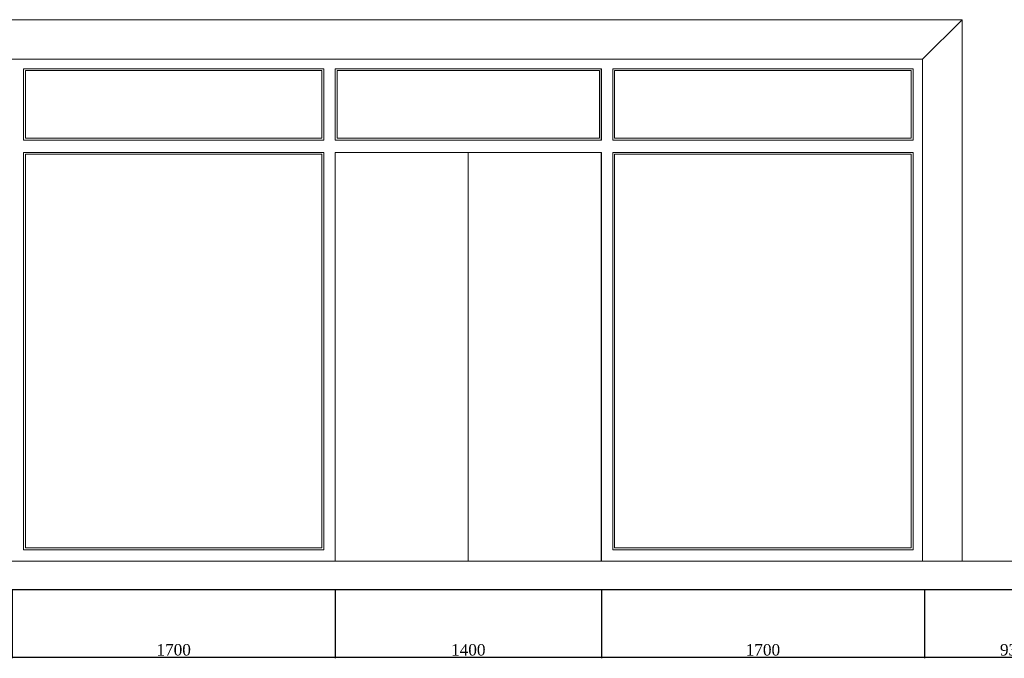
# Model space of a CAD drawing. Header units: feet. Extents: x 1854913 to 1946563, y 4620140 to 4662761.
# Tile 18 of 26: x 1932381 to 1937561, y 4620244 to 4623603. Entities that reach past the tile are written whole.
import ezdxf

# ---------------------------------------------------------------- set-up
doc = ezdxf.new("R2010")
doc.units = ezdxf.units.FT
doc.header["$MEASUREMENT"] = 0
doc.header["$PDMODE"] = 98
doc.header["$PDSIZE"] = 0.3
doc.styles.get("Standard").update_dxf_attribs({"font": 'times.ttf'})
doc.dimstyles.new('ISO-25', dxfattribs={"dimscale": 7, "dimtxt": 20, "dimasz": 2.5, "dimexe": 1.25, "dimexo": 0.625, "dimgap": 3, "dimtad": 1, "dimdec": 0, "dimtxsty": 'Standard', "dimcen": 2.5, "dimadec": 0, "dimazin": 0, "dimtfac": 1, "dimtdec": 0, "dimtmove": 0, "dimatfit": 3, "dimfxl": 1.25, "dimarcsym": 0})

# ---------------------------------------------------------------- blocks, each defined once
blk = doc.blocks.new('A$C22b4107f')
at = {"color": 0, "linetype": 'Continuous', "lineweight": 0, "extrusion": (0, 1, 0)}
for p, q in [((5510.6, -6933.4), (-3237.2, -6933.4)), ((5302.8, -7141.2), (5510.6, -6933.4)), ((5510.6, -9781.2), (5510.6, -6933.4)), ((5302.8, -7141.2), (-3117.2, -7141.2)), ((5302.8, -9781.2), (5302.8, -7141.2)), ((572.8, -7566.2), (572.8, -7191.2)), ((572.8, -7191.2), (2152.8, -7191.2)), ((2152.8, -7191.2), (2152.8, -7566.2)), ((2212.8, -7566.2), (2212.8, -7191.2)), ((2212.8, -7191.2), (3612.8, -7191.2)), ((3612.8, -7566.2), (3612.8, -7191.2)), ((5252.8, -7191.2), (3672.8, -7191.2)), ((3672.8, -7191.2), (3672.8, -7566.2)), ((5252.8, -7566.2), (5252.8, -7191.2)), ((582.8, -7201.2), (582.8, -7556.2)), ((2142.8, -7201.2), (582.8, -7201.2)), ((2142.8, -7556.2), (2142.8, -7201.2)), ((2222.8, -7201.2), (2222.8, -7556.2)), ((3602.8, -7201.2), (2222.8, -7201.2)), ((3602.8, -7201.2), (3602.8, -7556.2)), ((3682.8, -7201.2), (5242.8, -7201.2)), ((3682.8, -7556.2), (3682.8, -7201.2)), ((5242.8, -7201.2), (5242.8, -7556.2)), ((582.8, -7556.2), (2142.8, -7556.2)), ((3602.8, -7556.2), (2222.8, -7556.2)), ((5242.8, -7556.2), (3682.8, -7556.2)), ((2152.8, -7566.2), (572.8, -7566.2)), ((3612.8, -7566.2), (2212.8, -7566.2)), ((3672.8, -7566.2), (5252.8, -7566.2)), ((572.8, -9721.2), (572.8, -7631.2)), ((572.8, -7631.2), (2152.8, -7631.2)), ((582.8, -7641.2), (582.8, -9711.2)), ((2142.8, -7641.2), (582.8, -7641.2)), ((2142.8, -9711.2), (2142.8, -7641.2)), ((2152.8, -7631.2), (2152.8, -9721.2)), ((2212.8, -9781.2), (2212.8, -7631.2)), ((2212.8, -7631.2), (3612.8, -7631.2)), ((2912.8, -9781.2), (2912.8, -7631.2)), ((2912.8, -9781.2), (2912.8, -7631.2)), ((3612.8, -9781.2), (3612.8, -7631.2)), ((3672.8, -7631.2), (3672.8, -9721.2)), ((5252.8, -7631.2), (3672.8, -7631.2)), ((3682.8, -9711.2), (3682.8, -7641.2)), ((3682.8, -7641.2), (5242.8, -7641.2)), ((5242.8, -7641.2), (5242.8, -9711.2)), ((5252.8, -9721.2), (5252.8, -7631.2)), ((2152.8, -9721.2), (572.8, -9721.2)), ((582.8, -9711.2), (2142.8, -9711.2)), ((3672.8, -9721.2), (5252.8, -9721.2)), ((5242.8, -9711.2), (3682.8, -9711.2)), ((-2923, -9781.2), (13867.9, -9781.2)), ((13867.9, -9931.2), (-2873, -9931.2))]:
    blk.add_line(p, q, dxfattribs=at)
at = {"lineweight": 30}
blk.add_lwpolyline([(14367.9, -9931.2), (-5132.1, -9931.2)], dxfattribs=at)
blk = doc.blocks.new('_DotSmall')
at = {"color": 0, "linetype": 'ByBlock', "lineweight": 40, "const_width": 0.5}
blk.add_lwpolyline([(-0.0625, 0, 1), (0.0625, 0, 1)], format="xyb", close=True, dxfattribs=at)
blk = doc.blocks.new('*D5630')
at = {"color": 0, "lineweight": -2, "transparency": 16777216}
for p, q in [((1937141, 4620602.9), (1937141, 4620244.9)), ((1938071, 4620602.9), (1938071, 4620244.9)), ((1938071, 4620248.6), (1937141, 4620248.6))]:
    blk.add_line(p, q, dxfattribs=at)
at = {"layer": 'Defpoints', "color": 0, "lineweight": 5, "transparency": 16777216}
for p in [(1937141, 4620604.7), (1938071, 4620604.7), (1937141, 4620248.6)]:
    blk.add_point(p, dxfattribs=at)
at = {"color": 0, "lineweight": -2, "transparency": 16777216, "xscale": 15, "yscale": 15, "zscale": 15, "rotation": 180}
blk.add_blockref('_DotSmall', (1937141, 4620248.6), dxfattribs=at)
at = {"color": 0, "lineweight": -2, "transparency": 16777216, "xscale": 15, "yscale": 15, "zscale": 15}
blk.add_blockref('_DotSmall', (1938071, 4620248.6), dxfattribs=at)
at = {"color": 0, "lineweight": 5, "transparency": 16777216, "insert": (1937606, 4620288.2), "char_height": 60, "attachment_point": 5}
blk.add_mtext('930', dxfattribs=at)
blk = doc.blocks.new('*D5631')
at = {"color": 0, "lineweight": -2, "transparency": 16777216}
for p, q in [((1935441, 4620602.9), (1935441, 4620244.9)), ((1937141, 4620602.9), (1937141, 4620244.9)), ((1937141, 4620248.6), (1935441, 4620248.6))]:
    blk.add_line(p, q, dxfattribs=at)
at = {"layer": 'Defpoints', "color": 0, "lineweight": 5, "transparency": 16777216}
for p in [(1935441, 4620604.7), (1937141, 4620604.7), (1935441, 4620248.6)]:
    blk.add_point(p, dxfattribs=at)
at = {"color": 0, "lineweight": -2, "transparency": 16777216, "xscale": 15, "yscale": 15, "zscale": 15, "rotation": 180}
blk.add_blockref('_DotSmall', (1935441, 4620248.6), dxfattribs=at)
at = {"color": 0, "lineweight": -2, "transparency": 16777216, "xscale": 15, "yscale": 15, "zscale": 15}
blk.add_blockref('_DotSmall', (1937141, 4620248.6), dxfattribs=at)
at = {"color": 0, "lineweight": 5, "transparency": 16777216, "insert": (1936291, 4620288.2), "char_height": 60, "attachment_point": 5}
blk.add_mtext('1700', dxfattribs=at)
blk = doc.blocks.new('*D5632')
at = {"color": 0, "lineweight": -2, "transparency": 16777216}
for p, q in [((1934041, 4620602.9), (1934041, 4620244.9)), ((1935441, 4620602.9), (1935441, 4620244.9)), ((1935441, 4620248.6), (1934041, 4620248.6))]:
    blk.add_line(p, q, dxfattribs=at)
at = {"layer": 'Defpoints', "color": 0, "lineweight": 5, "transparency": 16777216}
for p in [(1934041, 4620604.7), (1935441, 4620604.7), (1934041, 4620248.6)]:
    blk.add_point(p, dxfattribs=at)
at = {"color": 0, "lineweight": -2, "transparency": 16777216, "xscale": 15, "yscale": 15, "zscale": 15, "rotation": 180}
blk.add_blockref('_DotSmall', (1934041, 4620248.6), dxfattribs=at)
at = {"color": 0, "lineweight": -2, "transparency": 16777216, "xscale": 15, "yscale": 15, "zscale": 15}
blk.add_blockref('_DotSmall', (1935441, 4620248.6), dxfattribs=at)
at = {"color": 0, "lineweight": 5, "transparency": 16777216, "insert": (1934741, 4620288.1), "char_height": 60, "attachment_point": 5}
blk.add_mtext('1400', dxfattribs=at)
blk = doc.blocks.new('*D5633')
at = {"color": 0, "lineweight": -2, "transparency": 16777216}
for p, q in [((1932341, 4620602.9), (1932341, 4620244.9)), ((1934041, 4620602.9), (1934041, 4620244.9)), ((1934041, 4620248.6), (1932341, 4620248.6))]:
    blk.add_line(p, q, dxfattribs=at)
at = {"layer": 'Defpoints', "color": 0, "lineweight": 5, "transparency": 16777216}
for p in [(1932341, 4620604.7), (1934041, 4620604.7), (1932341, 4620248.6)]:
    blk.add_point(p, dxfattribs=at)
at = {"color": 0, "lineweight": -2, "transparency": 16777216, "xscale": 15, "yscale": 15, "zscale": 15, "rotation": 180}
blk.add_blockref('_DotSmall', (1932341, 4620248.6), dxfattribs=at)
at = {"color": 0, "lineweight": -2, "transparency": 16777216, "xscale": 15, "yscale": 15, "zscale": 15}
blk.add_blockref('_DotSmall', (1934041, 4620248.6), dxfattribs=at)
at = {"color": 0, "lineweight": 5, "transparency": 16777216, "insert": (1933191, 4620288.2), "char_height": 60, "attachment_point": 5}
blk.add_mtext('1700', dxfattribs=at)
blk = doc.blocks.new('A$C25D36366')
at = {"color": 0, "linetype": 'Continuous', "lineweight": 0, "extrusion": (0, 1, 0)}
for p, q in [((-52353.3, 7226.2), (-61101.2, 7226.2)), ((-52561.2, 7018.4), (-52353.3, 7226.2)), ((-52353.3, 4378.4), (-52353.3, 7226.2)), ((-52561.2, 7018.4), (-60981.2, 7018.4)), ((-52561.2, 4378.4), (-52561.2, 7018.4)), ((-57291.2, 6593.4), (-57291.2, 6968.4)), ((-57291.2, 6968.4), (-55711.2, 6968.4)), ((-57281.2, 6958.4), (-57281.2, 6603.4)), ((-55721.2, 6958.4), (-57281.2, 6958.4)), ((-55721.2, 6603.4), (-55721.2, 6958.4)), ((-55711.2, 6968.4), (-55711.2, 6593.4)), ((-55651.2, 6593.4), (-55651.2, 6968.4)), ((-55651.2, 6968.4), (-54251.2, 6968.4)), ((-55641.2, 6958.4), (-55641.2, 6603.4)), ((-54261.2, 6958.4), (-55641.2, 6958.4)), ((-54261.2, 6958.4), (-54261.2, 6603.4)), ((-54251.2, 6593.4), (-54251.2, 6968.4)), ((-52611.2, 6968.4), (-54191.2, 6968.4)), ((-54191.2, 6968.4), (-54191.2, 6593.4)), ((-54181.2, 6958.4), (-52621.2, 6958.4)), ((-54181.2, 6603.4), (-54181.2, 6958.4)), ((-52621.2, 6958.4), (-52621.2, 6603.4)), ((-52611.2, 6593.4), (-52611.2, 6968.4)), ((-55711.2, 6593.4), (-57291.2, 6593.4)), ((-57281.2, 6603.4), (-55721.2, 6603.4)), ((-54251.2, 6593.4), (-55651.2, 6593.4)), ((-54261.2, 6603.4), (-55641.2, 6603.4)), ((-54191.2, 6593.4), (-52611.2, 6593.4)), ((-52621.2, 6603.4), (-54181.2, 6603.4)), ((-57291.2, 4438.4), (-57291.2, 6528.4)), ((-57291.2, 6528.4), (-55711.2, 6528.4)), ((-55711.2, 6528.4), (-55711.2, 4438.4)), ((-55651.2, 4378.4), (-55651.2, 6528.4)), ((-55651.2, 6528.4), (-54251.2, 6528.4)), ((-54951.2, 4378.4), (-54951.2, 6528.4)), ((-54951.2, 4378.4), (-54951.2, 6528.4)), ((-54251.2, 4378.4), (-54251.2, 6528.4)), ((-54191.2, 6528.4), (-54191.2, 4438.4)), ((-52611.2, 6528.4), (-54191.2, 6528.4)), ((-52611.2, 4438.4), (-52611.2, 6528.4)), ((-57281.2, 6518.4), (-57281.2, 4448.4)), ((-55721.2, 6518.4), (-57281.2, 6518.4)), ((-55721.2, 4448.4), (-55721.2, 6518.4)), ((-54181.2, 4448.4), (-54181.2, 6518.4)), ((-54181.2, 6518.4), (-52621.2, 6518.4)), ((-52621.2, 6518.4), (-52621.2, 4448.4)), ((-55711.2, 4438.4), (-57291.2, 4438.4)), ((-57281.2, 4448.4), (-55721.2, 4448.4)), ((-54191.2, 4438.4), (-52611.2, 4438.4)), ((-52621.2, 4448.4), (-54181.2, 4448.4)), ((-60786.9, 4378.4), (-43996.1, 4378.4)), ((-43996.1, 4228.4), (-60736.9, 4228.4))]:
    blk.add_line(p, q, dxfattribs=at)
at = {"lineweight": 30}
blk.add_lwpolyline([(-43496.1, 4228.4), (-62996.1, 4228.4)], dxfattribs=at)

msp = doc.modelspace()

# ---------------------------------------------------------------- block references
for name, p in [('A$C22b4107f', (1931828.2, 4630536)), ('A$C25D36366', (1989692.1, 4616376.4))]:
    msp.add_blockref(name, p)

# ---------------------------------------------------------------- dimensions: what is measured, and where the dimension line sits
at = {"color": 5, "lineweight": 5}
for base, p1, p2, picture, middle in [((1932341, 4620248.6), (1934041, 4620604.7), (1932341, 4620604.7), '*D5633', (1933191, 4620288.2)), ((1934041, 4620248.6), (1935441, 4620604.7), (1934041, 4620604.7), '*D5632', (1934741, 4620288.1)), ((1935441, 4620248.6), (1937141, 4620604.7), (1935441, 4620604.7), '*D5631', (1936291, 4620288.2)), ((1937141, 4620248.6), (1938071, 4620604.7), (1937141, 4620604.7), '*D5630', (1937606, 4620288.2))]:
    dim = msp.add_linear_dim(base=base, p1=p1, p2=p2, dimstyle='ISO-25', override={"dimscale": 3, "dimasz": 5, "dimblk1": 'DotSmall', "dimblk2": 'DotSmall', "dimsah": 1, "dimtmove": 1}, dxfattribs=at)
    dim.commit()
    dim.dimension.update_dxf_attribs({"geometry": picture, "text_midpoint": middle})

doc.saveas('drawing.dxf')
